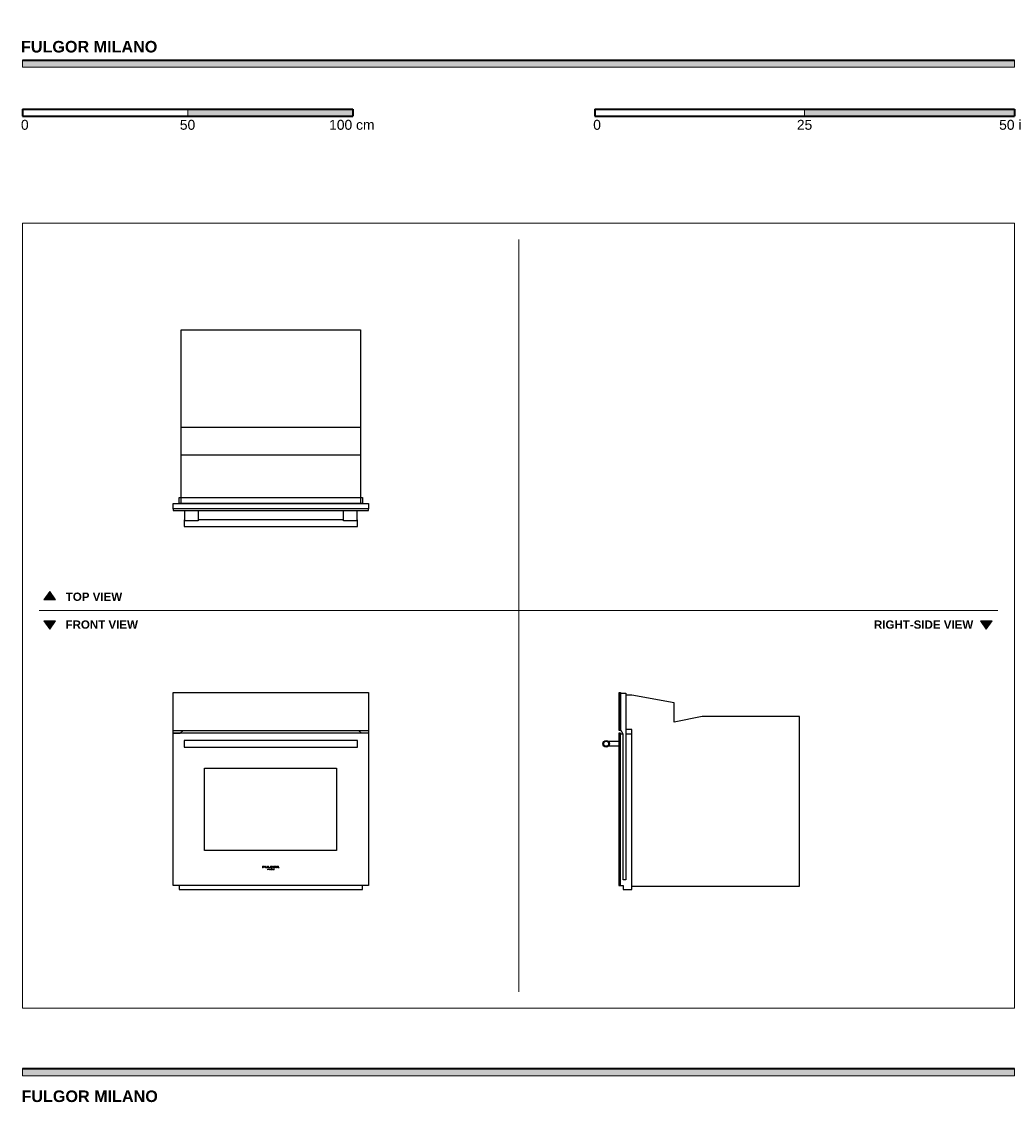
# Model space of a CAD drawing. Header units: millimetres. Extents: x -1418 to 1587, y -1458 to 1814.
import ezdxf

# ---------------------------------------------------------------- set-up
doc = ezdxf.new("R2010")
doc.units = ezdxf.units.MM
doc.header["$MEASUREMENT"] = 0
for name, color, linetype, lineweight in [('Annotazioni - Testo_Num_Penna__3', 7, 'Continuous', 0), ('Disegni e Immagini_Num_Penna__1', 7, 'Continuous', 0), ('Disegni e Immagini_Num_Penna__3', 7, 'Continuous', 0), ('Disegni e Immagini_Num_Penna__7', 7, 'Continuous', 0), ('Disegno 2D - Generale_Num_Penna__1', 7, 'Continuous', 0), ('Disegno 2D - Generale_Num_Penna__3', 7, 'Continuous', 0), ('Disegno 2D - Generale_Num_Penna__82', 7, 'Continuous', 0), ('Layer1', 7, 'Continuous', 0)]:
    doc.layers.add(name, color=color, linetype=linetype, lineweight=lineweight)

msp = doc.modelspace()

# ---------------------------------------------------------------- hatches: boundary and pattern name
at = {"layer": 'Disegni e Immagini_Num_Penna__7', "true_color": 0x000000, "transparency": 33554687}
for points in [[(1587.2, 1675.8), (1587.2, 1697.8), (-1415.4, 1697.8), (-1415.4, 1675.8)], [(-415.4, 1527.4), (-415.4, 1549.4), (-915.4, 1549.4), (-915.4, 1527.4)], [(1587.2, 1527.4), (1587.2, 1549.4), (952.2, 1549.4), (952.2, 1527.4)], [(1587.2, -1377.7), (1587.2, -1355.7), (-1415.4, -1355.7), (-1415.4, -1377.7)]]:
    msp.add_hatch(color=18, dxfattribs=at).paths.add_polyline_path(points)
at = {"layer": 'Disegno 2D - Generale_Num_Penna__3', "true_color": 0xff6600, "transparency": 33554687}
for points in [[(-1315.7, 63.1), (-1350.8, 63.1), (-1333.3, 88.3)], [(-1315.7, 0.1), (-1350.8, 0.1), (-1333.3, -25.1)], [(1519.5, 0.1), (1484.4, 0.1), (1502, -25.1)]]:
    msp.add_hatch(color=30, dxfattribs=at).paths.add_polyline_path(points)

# ---------------------------------------------------------------- linework, layer by layer
at = {"layer": 'Disegni e Immagini_Num_Penna__1', "color": 18, "lineweight": 13, "true_color": 0x000000}
for p, q in [((-1415.4, 1204.1), (1587.2, 1204.1)), ((-1415.4, 1204.1), (-1415.4, -1173.1)), ((1587.2, 1204.1), (1587.2, -1173.1)), ((-1415.4, -1173.1), (1587.2, -1173.1))]:
    msp.add_line(p, q, dxfattribs=at)
at = {"layer": 'Disegni e Immagini_Num_Penna__3', "color": 30, "lineweight": 18, "true_color": 0xff6600}
for p, q in [((87.2, 1154.1), (87.2, -1123.1)), ((-1365.4, 31.6), (1537.2, 31.6))]:
    msp.add_line(p, q, dxfattribs=at)
at = {"layer": 'Disegni e Immagini_Num_Penna__7', "color": 18, "lineweight": 35, "true_color": 0x000000}
for p, q in [((-1415.4, 1697.8), (1587.2, 1697.8)), ((-1415.4, 1549.4), (-1415.4, 1527.4)), ((-1415.4, 1549.4), (-415.4, 1549.4)), ((-415.4, 1549.4), (-415.4, 1527.4)), ((317.2, 1549.4), (571.2, 1549.4)), ((317.2, 1549.4), (317.2, 1527.4)), ((571.2, 1549.4), (1587.2, 1549.4)), ((1587.2, 1549.4), (1587.2, 1527.4)), ((-1415.4, 1527.4), (-1315.4, 1527.4)), ((-1315.4, 1527.4), (-415.4, 1527.4)), ((317.2, 1527.4), (1587.2, 1527.4)), ((-1415.4, -1355.7), (1587.2, -1355.7))]:
    msp.add_line(p, q, dxfattribs=at)
at = {"layer": 'Disegni e Immagini_Num_Penna__7'}
for points in [[(1587.2, 1675.8), (1587.2, 1697.8), (-1415.4, 1697.8), (-1415.4, 1675.8)], [(-415.4, 1527.4), (-415.4, 1549.4), (-915.4, 1549.4), (-915.4, 1527.4)], [(1587.2, 1527.4), (1587.2, 1549.4), (952.2, 1549.4), (952.2, 1527.4)], [(1587.2, -1377.7), (1587.2, -1355.7), (-1415.4, -1355.7), (-1415.4, -1377.7)]]:
    msp.add_lwpolyline(points, close=True, dxfattribs=at)
at = {"layer": 'Disegno 2D - Generale_Num_Penna__1', "color": 18, "lineweight": 13, "true_color": 0x000000}
for points in [[(-1315.7, 63.1), (-1350.8, 63.1), (-1333.3, 88.3)], [(-1315.7, 0.1), (-1350.8, 0.1), (-1333.3, -25.1)], [(1519.5, 0.1), (1484.4, 0.1), (1502, -25.1)]]:
    msp.add_lwpolyline(points, close=True, dxfattribs=at)
at = {"layer": 'Disegno 2D - Generale_Num_Penna__3'}
for points in [[(-1315.7, 63.1), (-1350.8, 63.1), (-1333.3, 88.3)], [(-1315.7, 0.1), (-1350.8, 0.1), (-1333.3, -25.1)], [(1519.5, 0.1), (1484.4, 0.1), (1502, -25.1)]]:
    msp.add_lwpolyline(points, close=True, dxfattribs=at)
at = {"layer": 'Disegno 2D - Generale_Num_Penna__82', "color": 253, "lineweight": 20, "true_color": 0xaaaaaa}
msp.add_line((952.2, 1549.4), (952.2, 1527.4), dxfattribs=at)
at = {"layer": 'Layer1', "color": 18, "lineweight": 25, "true_color": 0x000000}
for p, q in [((-924, 305.7), (-926, 305.7)), ((-926, 305.7), (-926, 285.7)), ((-444, 305.7), (-884, 305.7)), ((-402, 305.7), (-404, 305.7)), ((-402, 285.7), (-402, 305.7)), ((-926, 285.7), (-402, 285.7)), ((394.6, -329.4), (394.6, -219)), ((394.6, -219), (410.6, -219)), ((410.6, -219), (410.6, -225.5)), ((429.3, -225.5), (410.6, -225.5)), ((410.6, -225.5), (410.6, -784)), ((556.7, -248.3), (429.3, -225.5)), ((556.7, -306.5), (556.7, -248.3)), ((641.8, -290), (556.7, -306.5)), ((936.4, -290), (641.8, -290)), ((936.4, -803), (936.4, -290)), ((-960.1, -331.7), (-368.1, -331.7)), ((-368.1, -340.2), (-960.1, -340.2)), ((-960.1, -340.2), (-938.5, -340.2)), ((-938.5, -340.2), (-929.1, -331.7)), ((-929.1, -331.7), (-399, -331.7)), ((-399, -331.7), (-389.6, -340.2)), ((-368.1, -331.7), (-368.1, -340.2)), ((402.9, -343), (394.6, -329.4)), ((402.9, -343), (394.6, -343)), ((402.9, -784), (402.9, -343)), ((429.3, -328.9), (410.6, -328.9)), ((429.3, -342.9), (410.6, -342.9)), ((429.3, -813.8), (429.3, -328.9)), ((358, -364.7), (390, -364.7)), ((390, -379.6), (358, -379.6)), ((390, -364.7), (390, -379.6)), ((410.6, -784), (402.9, -784)), ((394.6, -801), (402.9, -801)), ((402.9, -801), (402.9, -813.8)), ((402.9, -813.8), (429.3, -813.8)), ((429.3, -803), (936.4, -803))]:
    msp.add_line(p, q, dxfattribs=at)
at = {"layer": 'Layer1', "color": 18, "lineweight": 0, "true_color": 0x000000}
for p, q in [((-683.7, -742.6), (-689.1, -742.6)), ((-689.1, -747.6), (-689.1, -742.6)), ((-689.1, -747.6), (-687.5, -747.6)), ((-687.5, -744.6), (-687.5, -743.7)), ((-687.5, -743.7), (-683.7, -743.7)), ((-687.5, -744.6), (-683.7, -744.6)), ((-687.5, -747.6), (-687.5, -745.5)), ((-687.5, -745.5), (-683.7, -745.5)), ((-683.7, -743.7), (-683.7, -742.6)), ((-683.7, -745.5), (-683.7, -744.6)), ((-682.1, -742.6), (-680.6, -742.6)), ((-682.1, -745.4), (-682.1, -742.6)), ((-682.1, -745.4), (-682.1, -745.6)), ((-682.1, -745.6), (-682.1, -745.9)), ((-682.1, -745.9), (-682, -746.1)), ((-682, -746.1), (-682, -746.2)), ((-682, -746.2), (-681.9, -746.4)), ((-681.9, -746.4), (-681.8, -746.6)), ((-681.8, -746.6), (-681.6, -746.7)), ((-681.6, -746.7), (-681.5, -746.8)), ((-681.5, -746.8), (-681.3, -746.9)), ((-681.3, -746.9), (-681.1, -747.1)), ((-681.1, -747.1), (-680.8, -747.2)), ((-680.4, -747.3), (-680.8, -747.2)), ((-680.6, -745.4), (-680.6, -742.6)), ((-680.6, -745.5), (-680.6, -745.4)), ((-680.6, -745.5), (-680.6, -745.6)), ((-680.5, -745.7), (-680.6, -745.6)), ((-680.5, -745.8), (-680.5, -745.7)), ((-680.5, -745.9), (-680.5, -745.8)), ((-680.4, -746), (-680.5, -745.9)), ((-680.4, -746), (-680.3, -746.1)), ((-680.4, -746), (-680.4, -746)), ((-680.4, -747.3), (-679.9, -747.4)), ((-680.2, -746.2), (-680.3, -746.1)), ((-680.1, -746.3), (-680.2, -746.2)), ((-679.9, -746.3), (-680.1, -746.3)), ((-679.7, -746.4), (-679.9, -746.3)), ((-679.9, -747.4), (-679, -747.5)), ((-679.7, -746.4), (-679.4, -746.5)), ((-679, -746.5), (-679.4, -746.5)), ((-679, -746.5), (-678.1, -746.6)), ((-679, -747.5), (-678.1, -747.6)), ((-677.5, -746.6), (-678.1, -746.6)), ((-678.1, -747.6), (-677.1, -747.5)), ((-677.1, -746.5), (-677.5, -746.6)), ((-676.7, -746.4), (-677.1, -746.5)), ((-677.1, -747.5), (-676.3, -747.4)), ((-676.4, -746.3), (-676.7, -746.4)), ((-676.2, -746.2), (-676.4, -746.3)), ((-676.3, -747.4), (-675.8, -747.3)), ((-676.1, -746.2), (-676.2, -746.2)), ((-675.9, -746.1), (-676.1, -746.2)), ((-675.8, -746), (-675.9, -746.1)), ((-675.7, -745.8), (-675.8, -745.9)), ((-675.8, -745.9), (-675.8, -746)), ((-675.4, -747.2), (-675.8, -747.3)), ((-675.6, -745.7), (-675.7, -745.8)), ((-675.7, -745.8), (-675.7, -745.8)), ((-674.1, -742.6), (-675.6, -742.6)), ((-675.6, -742.6), (-675.6, -745.4)), ((-675.6, -745.5), (-675.6, -745.4)), ((-675.6, -745.5), (-675.6, -745.6)), ((-675.6, -745.6), (-675.6, -745.6)), ((-675.6, -745.6), (-675.6, -745.7)), ((-675.4, -747.2), (-675.1, -747)), ((-675.1, -747), (-674.9, -746.9)), ((-674.9, -746.9), (-674.6, -746.7)), ((-674.6, -746.7), (-674.5, -746.6)), ((-674.4, -746.5), (-674.5, -746.6)), ((-674.5, -754.4), (-674, -750.9)), ((-674.4, -746.5), (-674.3, -746.3)), ((-674.3, -746.3), (-674.2, -746.2)), ((-674.2, -746.2), (-674.1, -746)), ((-674.1, -745.5), (-674.1, -742.6)), ((-674.1, -745.7), (-674.1, -745.5)), ((-674.1, -745.7), (-674.1, -745.8)), ((-674.1, -746), (-674.1, -745.8)), ((-673.7, -752), (-674.1, -754.4)), ((-674, -750.9), (-673.9, -750.9)), ((-673.9, -750.9), (-672.3, -753.7)), ((-672.4, -754.4), (-673.7, -752)), ((-670.9, -742.6), (-672.5, -742.6)), ((-672.5, -742.6), (-672.5, -747.6)), ((-672.5, -747.6), (-667.1, -747.6)), ((-670.8, -750.9), (-672.3, -753.7)), ((-670.9, -752), (-672.2, -754.4)), ((-670.9, -746.5), (-670.9, -742.6)), ((-670.9, -746.5), (-667.1, -746.5)), ((-670.5, -754.4), (-670.9, -752)), ((-670.8, -750.9), (-670.6, -750.9)), ((-670.6, -750.9), (-670.1, -754.4)), ((-669.4, -750.9), (-669, -750.9)), ((-669.4, -750.9), (-669.4, -754.4)), ((-669, -750.9), (-669, -754.4)), ((-667.7, -750.9), (-668.1, -750.9)), ((-668.1, -754.4), (-668.1, -750.9)), ((-667.7, -750.9), (-667.7, -754)), ((-667.1, -747.6), (-667.1, -746.5)), ((-666.2, -744.5), (-666.3, -744.7)), ((-666.3, -744.7), (-666.3, -744.8)), ((-666.3, -744.8), (-666.3, -744.9)), ((-666.3, -744.9), (-666.3, -745.1)), ((-666.3, -745.3), (-666.3, -745.1)), ((-666.3, -745.3), (-666.3, -745.4)), ((-666.3, -745.4), (-666.2, -745.6)), ((-666.2, -744.5), (-666.1, -744.4)), ((-666.2, -745.6), (-666.2, -745.8)), ((-666.2, -745.8), (-666.1, -745.9)), ((-665.9, -744), (-666.1, -744.2)), ((-666.1, -744.2), (-666.1, -744.4)), ((-666.1, -745.9), (-666, -746.1)), ((-666, -746.1), (-665.8, -746.3)), ((-666, -754.4), (-664.1, -750.9)), ((-665.8, -743.9), (-665.9, -744)), ((-665.6, -743.7), (-665.8, -743.9)), ((-665.6, -746.4), (-665.8, -746.3)), ((-665.4, -743.5), (-665.6, -743.7)), ((-665.6, -746.4), (-665.4, -746.6)), ((-665.1, -743.3), (-665.4, -743.5)), ((-665.4, -746.6), (-665.1, -746.9)), ((-665.1, -743.3), (-664.9, -743.2)), ((-664.7, -747), (-665.1, -746.9)), ((-664.7, -743.1), (-664.9, -743.2)), ((-664.2, -742.9), (-664.7, -743.1)), ((-664.7, -747), (-664.3, -747.2)), ((-664.7, -752.9), (-664.1, -751.8)), ((-664.3, -744.7), (-664.2, -744.6)), ((-664.3, -744.8), (-664.3, -744.7)), ((-664.3, -744.9), (-664.3, -744.8)), ((-664.3, -745), (-664.3, -744.9)), ((-664.3, -745.1), (-664.3, -745)), ((-664.3, -745.2), (-664.3, -745.1)), ((-664.3, -745.3), (-664.3, -745.2)), ((-664.3, -745.3), (-664.3, -745.4)), ((-664.2, -745.6), (-664.3, -745.4)), ((-664.3, -747.2), (-663.8, -747.4)), ((-663.6, -742.8), (-664.2, -742.9)), ((-664.2, -744.5), (-664.1, -744.4)), ((-664.2, -744.5), (-664.2, -744.6)), ((-664.1, -745.7), (-664.2, -745.6)), ((-664.1, -744.3), (-663.9, -744.2)), ((-664.1, -744.4), (-664.1, -744.3)), ((-664, -745.8), (-664.1, -745.7)), ((-664, -750.9), (-664.1, -750.9)), ((-664, -751.8), (-664.1, -751.8)), ((-663.9, -746), (-664, -745.8)), ((-662.1, -754.4), (-664, -750.9)), ((-663.4, -752.9), (-664, -751.8)), ((-663.8, -744.1), (-663.9, -744.2)), ((-663.9, -746), (-663.8, -746.1)), ((-663.8, -744.1), (-663.7, -744)), ((-663.6, -746.2), (-663.8, -746.1)), ((-663.8, -747.4), (-663.3, -747.5)), ((-663.7, -744), (-663.5, -743.9)), ((-663, -742.6), (-663.6, -742.8)), ((-663.4, -746.3), (-663.6, -746.2)), ((-663.2, -743.8), (-663.5, -743.9)), ((-663.1, -746.4), (-663.4, -746.3)), ((-662.6, -747.6), (-663.3, -747.5)), ((-663.2, -743.8), (-662.9, -743.7)), ((-663.1, -746.4), (-662.8, -746.5)), ((-662.4, -742.6), (-663, -742.6)), ((-662.9, -743.7), (-662.5, -743.6)), ((-662.8, -746.5), (-662.7, -746.5)), ((-662.5, -746.5), (-662.7, -746.5)), ((-662.6, -747.6), (-662.1, -747.6)), ((-662.4, -743.6), (-662.5, -743.6)), ((-662.5, -746.5), (-662.3, -746.5)), ((-661.7, -742.6), (-662.4, -742.6)), ((-662.4, -743.6), (-662.2, -743.6)), ((-662.2, -746.6), (-662.3, -746.5)), ((-661.1, -743.7), (-662.2, -743.6)), ((-661.9, -746.6), (-662.2, -746.6)), ((-662.1, -747.6), (-661.7, -747.6)), ((-661.9, -746.6), (-661.6, -746.6)), ((-661.7, -742.6), (-660.4, -742.7)), ((-661.7, -747.6), (-661.1, -747.5)), ((-661.2, -746.5), (-661.6, -746.6)), ((-661.6, -750.9), (-661.4, -750.9)), ((-661.6, -750.9), (-661.6, -754.4)), ((-658.9, -753.5), (-661.4, -750.9)), ((-660.6, -746.5), (-661.2, -746.5)), ((-661.1, -743.7), (-660.2, -743.8)), ((-661.1, -747.5), (-660.3, -747.4)), ((-661.1, -754.4), (-661.1, -751.9)), ((-661.1, -751.9), (-658.6, -754.4)), ((-660.4, -746.4), (-660.6, -746.5)), ((-659.5, -742.8), (-660.4, -742.7)), ((-660.4, -745), (-658.6, -745)), ((-660.4, -745), (-660.4, -746.4)), ((-660.3, -747.4), (-658.6, -747.1)), ((-658.6, -744.1), (-660.2, -743.8)), ((-658.6, -743), (-659.5, -742.8)), ((-658.5, -750.9), (-658.9, -750.9)), ((-658.9, -753.5), (-658.9, -750.9)), ((-658.6, -743), (-658.6, -744.1)), ((-658.6, -747.1), (-658.6, -745)), ((-658.5, -754.4), (-658.5, -750.9)), ((-657.7, -752.1), (-657.8, -752.6)), ((-657.5, -751.7), (-657.7, -752.1)), ((-657.1, -751.3), (-657.5, -751.7)), ((-657.3, -752.6), (-657.2, -752.2)), ((-657, -751.9), (-657.2, -752.2)), ((-657.1, -744.9), (-657, -744.7)), ((-657.1, -745.1), (-657.1, -744.9)), ((-657.1, -745.1), (-657.1, -745.3)), ((-657.1, -745.3), (-657, -745.5)), ((-656.7, -751), (-657.1, -751.3)), ((-656.9, -744.4), (-657, -744.5)), ((-657, -744.5), (-657, -744.7)), ((-657, -745.5), (-657, -745.7)), ((-656.9, -745.9), (-657, -745.7)), ((-656.8, -751.6), (-657, -751.9)), ((-656.8, -744.2), (-656.9, -744.4)), ((-656.9, -745.9), (-656.8, -746.1)), ((-656.7, -744), (-656.8, -744.2)), ((-656.8, -746.1), (-656.7, -746.2)), ((-656.4, -751.4), (-656.8, -751.6)), ((-656.6, -743.8), (-656.7, -744)), ((-656.7, -746.2), (-656.5, -746.4)), ((-656.2, -750.9), (-656.7, -751)), ((-656.4, -743.7), (-656.6, -743.8)), ((-656.5, -746.4), (-656.3, -746.6)), ((-656.2, -743.5), (-656.4, -743.7)), ((-656.1, -751.3), (-656.4, -751.4)), ((-656.3, -746.6), (-656, -746.8)), ((-656.2, -743.5), (-655.9, -743.3)), ((-655.7, -750.9), (-656.2, -750.9)), ((-655.7, -751.3), (-656.1, -751.3)), ((-656, -746.8), (-655.7, -746.9)), ((-655.5, -743.1), (-655.9, -743.3)), ((-655.7, -746.9), (-655.3, -747.1)), ((-655.7, -750.9), (-655.2, -750.9)), ((-655.3, -751.3), (-655.7, -751.3)), ((-654.9, -742.9), (-655.5, -743.1)), ((-655.3, -747.1), (-654.9, -747.2)), ((-654.9, -751.4), (-655.3, -751.3)), ((-654.7, -751), (-655.2, -750.9)), ((-655, -744.8), (-655.1, -744.9)), ((-655.1, -744.9), (-655.1, -745)), ((-655.1, -745.1), (-655.1, -745)), ((-655.1, -745.1), (-655.1, -745.2)), ((-655.1, -745.2), (-655.1, -745.3)), ((-655.1, -745.3), (-655, -745.4)), ((-654.9, -744.5), (-655, -744.6)), ((-655, -744.6), (-655, -744.7)), ((-655, -744.7), (-655, -744.8)), ((-655, -745.4), (-655, -745.5)), ((-655, -745.5), (-654.9, -745.6)), ((-654.2, -742.7), (-654.9, -742.9)), ((-654.8, -744.3), (-654.9, -744.4)), ((-654.9, -744.4), (-654.9, -744.5)), ((-654.9, -745.6), (-654.9, -745.7)), ((-654.8, -745.8), (-654.9, -745.7)), ((-654.7, -747.3), (-654.9, -747.2)), ((-654.6, -751.6), (-654.9, -751.4)), ((-654.7, -744.2), (-654.8, -744.3)), ((-654.8, -745.8), (-654.8, -745.9)), ((-654.8, -745.9), (-654.6, -746)), ((-654.5, -744.1), (-654.7, -744.2)), ((-654.7, -747.3), (-654.3, -747.4)), ((-654.2, -751.3), (-654.7, -751)), ((-654.6, -746), (-654.5, -746.1)), ((-654.3, -751.9), (-654.6, -751.6)), ((-654.4, -744), (-654.5, -744.1)), ((-654.5, -746.1), (-654.3, -746.2)), ((-654.2, -743.9), (-654.4, -744)), ((-654.3, -746.2), (-654.1, -746.3)), ((-654, -747.5), (-654.3, -747.4)), ((-654.1, -752.3), (-654.3, -751.9)), ((-653.4, -742.6), (-654.2, -742.7)), ((-653.9, -743.8), (-654.2, -743.9)), ((-653.9, -751.7), (-654.2, -751.3)), ((-653.9, -746.4), (-654.1, -746.3)), ((-654.1, -752.6), (-654.1, -752.3)), ((-653.3, -747.5), (-654, -747.5)), ((-653.6, -743.7), (-653.9, -743.8)), ((-653.9, -746.4), (-653.5, -746.5)), ((-653.7, -752.1), (-653.9, -751.7)), ((-653.6, -752.6), (-653.7, -752.1)), ((-653.2, -743.6), (-653.6, -743.7)), ((-653.5, -746.5), (-653.1, -746.5)), ((-653.4, -742.6), (-652.6, -742.6)), ((-653.3, -747.5), (-652.6, -747.6)), ((-653.2, -743.6), (-652.6, -743.6)), ((-652.6, -746.6), (-653.1, -746.5)), ((-652, -742.6), (-652.6, -742.6)), ((-652.2, -743.6), (-652.6, -743.6)), ((-652.6, -746.6), (-652.1, -746.5)), ((-652.6, -747.6), (-651.9, -747.5)), ((-651.7, -743.7), (-652.2, -743.6)), ((-652.1, -746.5), (-651.7, -746.5)), ((-651.3, -742.7), (-652, -742.6)), ((-651.9, -747.5), (-651.4, -747.5)), ((-651.4, -743.8), (-651.7, -743.7)), ((-651.3, -746.4), (-651.7, -746.5)), ((-651.1, -743.9), (-651.4, -743.8)), ((-651, -747.4), (-651.4, -747.5)), ((-650.6, -742.8), (-651.3, -742.7)), ((-651.3, -746.4), (-651.1, -746.3)), ((-650.9, -744), (-651.1, -743.9)), ((-651.1, -746.3), (-650.9, -746.2)), ((-650.7, -747.3), (-651, -747.4)), ((-650.9, -744), (-650.8, -744.1)), ((-650.9, -746.2), (-650.7, -746.1)), ((-650.6, -744.2), (-650.8, -744.1)), ((-650.6, -746), (-650.7, -746.1)), ((-650.7, -747.3), (-650.3, -747.2)), ((-650, -743), (-650.6, -742.8)), ((-650.5, -744.3), (-650.6, -744.2)), ((-650.6, -746), (-650.5, -745.8)), ((-650.5, -744.3), (-650.4, -744.4)), ((-650.5, -745.8), (-650.4, -745.8)), ((-650.4, -744.4), (-650.4, -744.4)), ((-650.3, -744.5), (-650.4, -744.4)), ((-650.3, -745.7), (-650.4, -745.8)), ((-650.3, -744.6), (-650.3, -744.5)), ((-650.3, -744.6), (-650.2, -744.7)), ((-650.3, -745.6), (-650.2, -745.5)), ((-650.3, -745.7), (-650.3, -745.6)), ((-650.3, -747.2), (-649.8, -747)), ((-650.2, -744.8), (-650.2, -744.7)), ((-650.2, -745), (-650.2, -744.8)), ((-650.2, -745.1), (-650.2, -745)), ((-650.2, -745.2), (-650.2, -745.1)), ((-650.2, -745.3), (-650.2, -745.2)), ((-650.2, -745.3), (-650.2, -745.4)), ((-650.2, -745.5), (-650.2, -745.4)), ((-649.6, -743.2), (-650, -743)), ((-649.8, -747), (-649.4, -746.8)), ((-649.3, -743.4), (-649.6, -743.2)), ((-649.4, -746.8), (-649.1, -746.7)), ((-649, -743.6), (-649.3, -743.4)), ((-649.1, -746.7), (-648.8, -746.5)), ((-648.7, -743.8), (-649, -743.6)), ((-648.7, -746.3), (-648.8, -746.5)), ((-648.6, -743.9), (-648.7, -743.8)), ((-648.7, -746.3), (-648.5, -746.2)), ((-648.6, -743.9), (-648.5, -744.1)), ((-648.4, -744.3), (-648.5, -744.1)), ((-648.5, -746.2), (-648.4, -746)), ((-648.3, -744.4), (-648.4, -744.3)), ((-648.4, -746), (-648.3, -745.8)), ((-648.2, -744.6), (-648.3, -744.4)), ((-648.3, -745.6), (-648.2, -745.4)), ((-648.3, -745.8), (-648.3, -745.6)), ((-648.2, -744.9), (-648.2, -744.6)), ((-648.2, -745.1), (-648.2, -744.9)), ((-648.2, -745.3), (-648.2, -745.1)), ((-648.2, -745.3), (-648.2, -745.4)), ((-646.6, -742.6), (-643.1, -742.6)), ((-646.6, -744.6), (-646.6, -742.6)), ((-646.6, -744.6), (-646.6, -745.5)), ((-646.6, -747.6), (-646.6, -745.5)), ((-646.6, -747.6), (-645.1, -747.6)), ((-645.1, -743.5), (-645.1, -744.6)), ((-645.1, -743.5), (-643.7, -743.5)), ((-645.1, -744.6), (-644.1, -744.6)), ((-645.1, -747.6), (-645.1, -745.5)), ((-644.1, -745.5), (-645.1, -745.5)), ((-643.6, -744.6), (-644.1, -744.6)), ((-644.1, -745.5), (-643.6, -745.6)), ((-643.5, -743.5), (-643.7, -743.5)), ((-643.6, -744.6), (-643.2, -744.5)), ((-643.6, -745.6), (-643.5, -745.6)), ((-643.3, -743.5), (-643.5, -743.5)), ((-643.5, -745.6), (-643.2, -745.8)), ((-643.3, -743.5), (-643.1, -743.5)), ((-643.2, -744.5), (-642.8, -744.4)), ((-643, -746), (-643.2, -745.8)), ((-642.7, -742.6), (-643.1, -742.6)), ((-643, -743.5), (-643.1, -743.5)), ((-642.8, -743.6), (-643, -743.5)), ((-643, -746), (-642.9, -746.1)), ((-642.9, -746.1), (-642.7, -746.3)), ((-642.8, -743.6), (-642.7, -743.7)), ((-642.8, -744.4), (-642.7, -744.3)), ((-642.2, -742.7), (-642.7, -742.6)), ((-642.7, -743.8), (-642.7, -743.7)), ((-642.6, -743.8), (-642.7, -743.8)), ((-642.7, -744.3), (-642.6, -744.2)), ((-642.6, -746.5), (-642.7, -746.3)), ((-642.6, -743.9), (-642.6, -743.8)), ((-642.6, -743.9), (-642.6, -744)), ((-642.6, -744), (-642.6, -744.1)), ((-642.6, -744.2), (-642.6, -744.1)), ((-642.2, -747), (-642.6, -746.5)), ((-642.2, -742.7), (-641.5, -742.8)), ((-642.1, -747.2), (-642.2, -747)), ((-642, -747.4), (-642.1, -747.2)), ((-641.9, -747.5), (-642, -747.4)), ((-641.9, -745.2), (-641.6, -745)), ((-641.9, -745.2), (-641.8, -745.2)), ((-641.8, -747.6), (-641.9, -747.5)), ((-641.6, -745.3), (-641.8, -745.2)), ((-641.8, -747.6), (-639.1, -747.6)), ((-641.2, -744.8), (-641.6, -745)), ((-641.4, -745.5), (-641.6, -745.3)), ((-641.1, -743), (-641.5, -742.8)), ((-641.1, -745.7), (-641.4, -745.5)), ((-641.2, -744.8), (-640.9, -744.6)), ((-640.9, -743.2), (-641.1, -743)), ((-640.9, -746), (-641.1, -745.7)), ((-640.7, -743.4), (-640.9, -743.2)), ((-640.9, -744.6), (-640.8, -744.4)), ((-640.4, -746.6), (-640.9, -746)), ((-640.7, -744.2), (-640.8, -744.4)), ((-640.6, -743.6), (-640.7, -743.4)), ((-640.7, -744.2), (-640.6, -744)), ((-640.6, -743.6), (-640.6, -743.9)), ((-640.6, -744), (-640.6, -743.9)), ((-640, -747), (-640.4, -746.6)), ((-640, -747), (-639.7, -747.2)), ((-639.4, -747.4), (-639.7, -747.2)), ((-639.1, -747.6), (-639.4, -747.4)), ((-674.5, -754.4), (-674.1, -754.4)), ((-672.4, -754.4), (-672.2, -754.4)), ((-670.1, -754.4), (-670.5, -754.4)), ((-669, -754.4), (-669.4, -754.4)), ((-666.2, -754.4), (-668.1, -754.4)), ((-667.7, -754), (-666.2, -754)), ((-666.2, -754), (-666.2, -754.4)), ((-666, -754.4), (-665.4, -754.4)), ((-665.4, -754.4), (-664.9, -753.2)), ((-663.2, -753.2), (-664.9, -753.2)), ((-664.7, -752.9), (-663.4, -752.9)), ((-663.2, -753.2), (-662.6, -754.4)), ((-662.6, -754.4), (-662.1, -754.4)), ((-661.6, -754.4), (-661.1, -754.4)), ((-658.6, -754.4), (-658.5, -754.4)), ((-657.8, -752.6), (-657.7, -753.1)), ((-657.7, -753.1), (-657.5, -753.6)), ((-657.5, -753.6), (-657.1, -754)), ((-657.3, -752.6), (-657.2, -753)), ((-657.2, -753), (-657.1, -753.4)), ((-657.1, -753.4), (-656.8, -753.7)), ((-657.1, -754), (-656.7, -754.2)), ((-656.8, -753.7), (-656.4, -753.8)), ((-656.7, -754.2), (-656.2, -754.4)), ((-656.4, -753.8), (-656.1, -753.9)), ((-656.2, -754.4), (-655.7, -754.4)), ((-656.1, -753.9), (-655.7, -754)), ((-655.7, -754), (-655.3, -754)), ((-655.7, -754.4), (-655.2, -754.4)), ((-655.3, -754), (-654.9, -753.9)), ((-655.2, -754.4), (-654.7, -754.2)), ((-654.9, -753.9), (-654.6, -753.7)), ((-654.7, -754.2), (-654.2, -754)), ((-654.6, -753.7), (-654.3, -753.4)), ((-654.3, -753.4), (-654.1, -753)), ((-654.2, -754), (-653.9, -753.6)), ((-654.1, -753), (-654.1, -752.6)), ((-653.9, -753.6), (-653.7, -753.1)), ((-653.7, -753.1), (-653.6, -752.6))]:
    msp.add_line(p, q, dxfattribs=at)
at = {"layer": 'Layer1', "color": 18, "lineweight": 25, "true_color": 0x000000}
for points in [[(-935.6, 880.7), (-392.6, 880.7), (-392.6, 354.9), (-935.6, 354.9)], [(-935.6, 586.1), (-392.6, 586.1), (-392.6, 501.1), (-935.6, 501.1)], [(-386.6, 354.9), (-941.6, 354.9), (-941.6, 373.6), (-386.6, 373.6)], [(-368.1, 338.9), (-960.1, 338.9), (-960.1, 354.9), (-368.1, 354.9)], [(-960.1, 334.4), (-368.1, 334.4), (-368.1, 338.9), (-960.1, 338.9)], [(-924, 334.4), (-884, 334.4), (-884, 302.3), (-924, 302.3)], [(-444, 334.4), (-404, 334.4), (-404, 302.3), (-444, 302.3)], [(-960.1, -216.7), (-368.1, -216.7), (-368.1, -801.8), (-960.1, -801.8)], [(394.6, -331.7), (390.9, -331.7), (390.9, -216.7), (394.6, -216.7)], [(394.6, -340.2), (390, -340.2), (390, -801.8), (394.6, -801.8)], [(-402, -362.2), (-926, -362.2), (-926, -382.2), (-402, -382.2)], [(-865.1, -445.8), (-465.1, -445.8), (-465.1, -695.8), (-865.1, -695.8)], [(-386.6, -801.8), (-941.6, -801.8), (-941.6, -813.8), (-386.6, -813.8)]]:
    msp.add_lwpolyline(points, close=True, dxfattribs=at)
for radius in [10, 7.49]:
    msp.add_circle((351.3, -372.2), radius, dxfattribs=at)

# ---------------------------------------------------------------- texts
at = {"layer": 'Annotazioni - Testo_Num_Penna__3', "char_height": 0.2, "attachment_point": 7}
for s, insert in [('\\C30;\\c26367;\\FArial Bold|b1|i0|c1;\\H34.999999;\\W1.000000;FULGOR MILANO', (-1420.4, 1720.1)), ('\\C30;\\c26367;\\FArial Bold|b1|i0|c1;\\H25.000000;\\W1.000000;TOP VIEW', (-1284.8, 60)), ('\\C30;\\c26367;\\FArial Bold|b1|i0|c1;\\H25.000000;\\W1.000000;FRONT VIEW', (-1285.5, -24.3)), ('\\C30;\\c26367;\\FArial Bold|b1|i0|c1;\\H25.000000;\\W1.000000;RIGHT-SIDE VIEW', (1162, -24.3)), ('\\C30;\\c26367;\\FArial Bold|b1|i0|c1;\\H34.999999;\\W1.000000;FULGOR MILANO', (-1418.9, -1457.5))]:
    msp.add_mtext(s, dxfattribs=dict(at, insert=insert))
at = {"layer": 'Disegni e Immagini_Num_Penna__7', "char_height": 0.2, "attachment_point": 7}
for s, insert in [('\\C18;\\c0;\\FArial|b0|i0|c1;\\H30.000000;\\W1.000000;100 cm', (-487.5, 1486.2)), ('\\C18;\\c0;\\FArial|b0|i0|c1;\\H30.000000;\\W1.000000;50 in', (1541.1, 1486.2)), ('\\C18;\\c0;\\FArial|b0|i0|c1;\\H30.000000;\\W1.000000;0', (-1420.5, 1486.2)), ('\\C18;\\c0;\\FArial|b0|i0|c1;\\H30.000000;\\W1.000000;50', (-939.4, 1486.2)), ('\\C18;\\c0;\\FArial|b0|i0|c1;\\H30.000000;\\W1.000000;0', (312.1, 1486.2)), ('\\C18;\\c0;\\FArial|b0|i0|c1;\\H30.000000;\\W1.000000;25', (928.7, 1486.2))]:
    msp.add_mtext(s, dxfattribs=dict(at, insert=insert))

doc.saveas('drawing.dxf')
